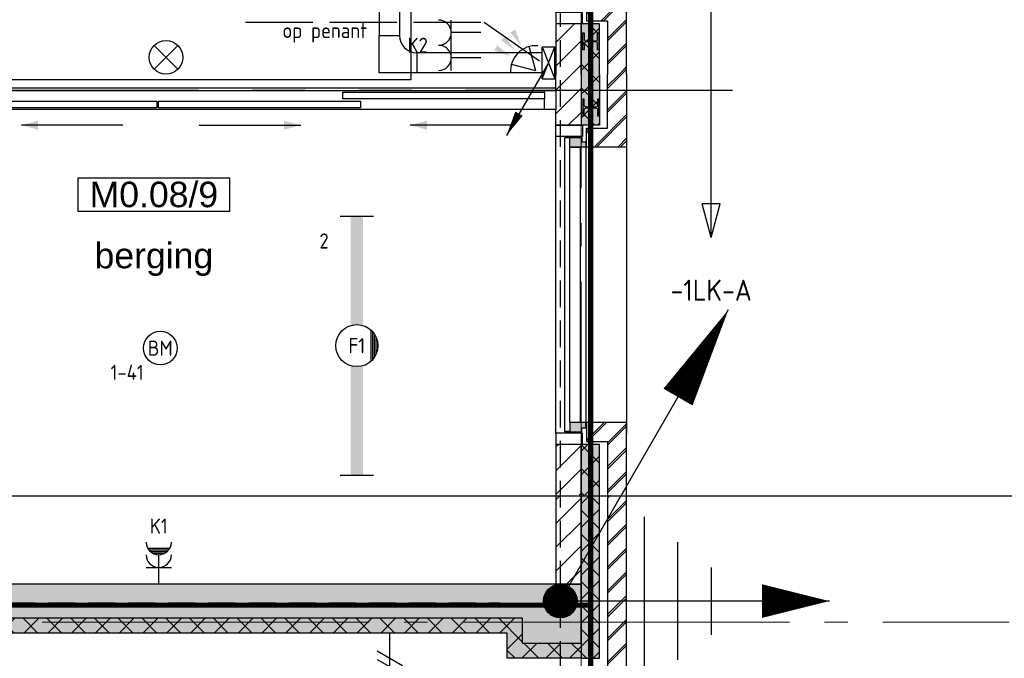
# Model space of a CAD drawing. Header units: millimetres. Extents: x -38031 to 123247, y -16330 to 129979.
# Tile 232 of 235: x 95866 to 101721, y 46180 to 49975. Entities that reach past the tile are written whole.
import ezdxf
from ezdxf.enums import TextEntityAlignment as Align

# ---------------------------------------------------------------- set-up
doc = ezdxf.new("R2010")
doc.units = ezdxf.units.MM
doc.header["$LTSCALE"] = 50
for name, pattern in [('E_GOOT5', [10, 8, -2]), ('HIDDEN', [9.525, 6.35, -3.175]), ('HIDDEN2', [4.7625, 3.175, -1.5875]), ('PHANTOM', [63.5, 31.75, -6.35, 6.35, -6.35, 6.35, -6.35]), ('STYLE_11', [5, 3.888855, -0.416718, 0.277786, -0.416641])]:
    doc.linetypes.add(name, pattern=pattern)
for name, color, linetype in [('AB$1A---_ATTRIB035', 8, 'Continuous'), ('AL$1A---_ALGEMEEN', 8, 'Continuous'), ('AM$1A---_ARCERING', 8, 'Continuous'), ('BOUWKUNDIG', 8, 'Continuous'), ('brandscheiding', 5, 'HIDDEN'), ('EB6511--_ATTRIB', 2, 'Continuous'), ('EL6121--', 3, 'Continuous'), ('EL6131--_KG', 3, 'Continuous'), ('EL6131--_VG', 3, 'Continuous'), ('EL6212--_S', 4, 'Continuous'), ('EL6221--', 3, 'Continuous'), ('EL6222--', 3, 'Continuous'), ('EL6311--', 3, 'Continuous'), ('EL6511--', 3, 'Continuous'), ('EL6521--', 3, 'Continuous'), ('EM6131--', 1, 'Continuous'), ('Kastenscheiding', 4, 'PHANTOM'), ('versterkte strook', 7, 'Continuous')]:
    doc.layers.add(name, color=color, linetype=linetype)
doc.layers.add('stramien', color=1, linetype='STYLE_11', lineweight=15)
doc.styles.add('Arial', font='ARIAL.TTF')
doc.styles.add('BURO-018', font='iso.shx', dxfattribs={"height": 90})
doc.styles.add('BURO-035', font='ISO.shx', dxfattribs={"height": 175})
doc.styles.add('NORATT', font='iso.shx')
doc.styles.get("Standard").update_dxf_attribs({"font": 'iso.shx'})
pattern_1 = [(135, (0, 0), (70.71068, 70.71068), []), (45, (299.34, -299.34), (70.71068, -70.71068), [])]
pattern_2 = [(45, (0, 0), (70.71068, -70.71068), []), (45, (7.07, -7.07), (70.71068, -70.71068), [])]
pattern_3 = [(45, (0, 0), (70.71068, -70.71068), [])]
pattern_4 = [(135, (-987936.49, -175784.82), (70.710678, 70.710678), []), (45, (-987637.15, -176084.16), (70.710678, -70.710678), [])]

# ---------------------------------------------------------------- blocks, each defined once
blk = doc.blocks.new('E00060')
at = {"color": 0, "linetype": 'Continuous'}
for q in [(-1.5, 3.6), (1.5, 3.6)]:
    blk.add_line((0, 1), q, dxfattribs=at)
blk.add_arc((0, 1), 3, 40.5288, 139.4712, dxfattribs=at)
for points in [[(-1.76, 6.21), (-1.08, 6.39), (-0.91, 4.38)], [(-0.35, 6.49), (0.35, 6.49), (0, 4.5)], [(1.08, 6.39), (1.76, 6.21), (0.91, 4.38)]]:
    blk.add_solid(points, dxfattribs=at)
at = {"color": 0, "linetype": 'Continuous', "style": 'BURO-018'}
for tag, p in [('E_TEXT1', (0, 9)), ('E_TEXT2', (5, 4))]:
    blk.add_attdef(tag, text='', height=1.8, dxfattribs=at).set_placement(p, align=Align.MIDDLE)
at = {"color": 0, "linetype": 'Continuous', "style": 'BURO-018', "flags": 1}
blk.add_attdef('E_MATCODE', text='', height=1.8, dxfattribs=at).set_placement((0, 0), align=Align.MIDDLE)
blk = doc.blocks.new('E00160')
at = {"color": 0, "linetype": 'Continuous'}
for p, q in [((-17.5, 0), (-13.5, 1.07)), ((-17.5, 0), (17.5, 0)), ((-17.5, 0), (-13.5, -1.07)), ((-13.5, -1.07), (-13.5, 1.07)), ((17.5, 0), (13.5, 1.07)), ((13.5, -1.07), (13.5, 1.07)), ((17.5, 0), (13.5, -1.07))]:
    blk.add_line(p, q, dxfattribs=at)
at = {"color": 0, "linetype": 'Continuous', "style": 'BURO-035'}
for tag, p in [('E_TEXT2', (-22.5, 0)), ('E_TEXT1', (22.5, 0))]:
    blk.add_attdef(tag, text='', height=3.5, dxfattribs=at).set_placement(p, align=Align.MIDDLE)
blk = doc.blocks.new('1115B6WD')
at = {"color": 0, "linetype": 'Continuous'}
for p, q in [((1.88, -1.65), (-1.88, -1.65)), ((1.68, -1.85), (-1.68, -1.85)), ((1.43, -2.05), (-1.43, -2.05)), ((1.09, -2.25), (-1.09, -2.25)), ((0.5, -2.45), (-0.5, -2.45))]:
    blk.add_line(p, q, dxfattribs=at)
blk = doc.blocks.new('1115B61540-WD2')
at = {"color": 0}
for p, q in [((-15.4, 2), (-15.4, -2)), ((15.4, 2), (15.4, -2))]:
    blk.add_line(p, q, dxfattribs=at)
at = {"color": 0, "linetype": 'Continuous'}
blk.add_circle((0, 0), 2.5, dxfattribs=at)
at = {"color": 0}
for points in [[(-2.5, 0.75), (-15.4, 0.75), (-2.5, -0.75), (-15.4, -0.75)], [(2.5, 0.75), (15.4, 0.75), (2.5, -0.75), (15.4, -0.75)]]:
    blk.add_solid(points, dxfattribs=at)
at = {"color": 0, "zscale": 100}
blk.add_blockref('1115B6WD', (0, 0), dxfattribs=at)
at = {"color": 0, "linetype": 'Continuous', "style": 'BURO-018'}
for tag, p in [('E_GKAST', (0, 8)), ('E_GROEP', (0, 5)), ('E_SGROEP', (4.5, 5)), ('E_ARMCODE', (0, 0)), ('E_SLET', (4.5, -3))]:
    blk.add_attdef(tag, text='', height=1.8, dxfattribs=at).set_placement(p, align=Align.MIDDLE)
blk = doc.blocks.new('111304AW')
at = {"color": 0, "linetype": 'Continuous'}
for p, q in [((1.3, 5.25), (-1.3, 5.25)), ((1.16, 5.05), (-1.16, 5.05)), ((0.96, 4.85), (-0.96, 4.85)), ((0.65, 4.65), (-0.65, 4.65)), ((0, 1), (0, 4.5)), ((-1.5, 3), (1.5, 3))]:
    blk.add_line(p, q, dxfattribs=at)
for centre in [(0, 6), (0, 4.5)]:
    blk.add_arc(centre, 1.5, 180, 0, dxfattribs=at)
at = {"color": 0, "linetype": 'Continuous', "style": 'BURO-018'}
for tag, p in [('E_GKAST', (0, 11.5)), ('E_GROEP', (0, 8.5)), ('E_SGROEP', (4.5, 8.5))]:
    blk.add_attdef(tag, text='', height=1.8, dxfattribs=at).set_placement(p, align=Align.MIDDLE)
at = {"color": 0, "linetype": 'Continuous', "style": 'BURO-018', "flags": 1}
for tag, p in [('E_VERMCODE', (13, 8.5)), ('E_MATCODE', (0, 0))]:
    blk.add_attdef(tag, text='', height=1.8, dxfattribs=at).set_placement(p, align=Align.MIDDLE)
blk = doc.blocks.new('0215A2')
at = {"color": 0, "linetype": 'Continuous'}
for p, q in [((0, -8), (0, 0)), ((-2.5, -2.5), (2.5, -2.5)), ((-1.75, -3.5), (1.75, -3.5)), ((-1, -4.5), (1, -4.5))]:
    blk.add_line(p, q, dxfattribs=at)
blk.add_lwpolyline([(0, -8, 0, 1, 0), (0, -6, 1, 1, 0)], format="xyseb", dxfattribs=at)
at = {"color": 0, "linetype": 'Continuous', "style": 'BURO-018', "flags": 1}
blk.add_attdef('E_MATCODE', text='', height=1.8, rotation=90, dxfattribs=at).set_placement((0, 0), align=Align.MIDDLE)
blk = doc.blocks.new('E00168')
at = {"color": 0, "linetype": 'Continuous'}
blk.add_line((0, 0), (5, 8.66), dxfattribs=at)
blk.add_lwpolyline([(5, 8.66, 0, 1, 0), (3.5, 6.062, 1, 1, 0)], format="xyseb", dxfattribs=at)
at = {"color": 0, "const_width": 0.5}
blk.add_lwpolyline([(-0.25, 0, 1), (0.25, 0, 1)], format="xyb", close=True, dxfattribs=at)
at = {"color": 0, "linetype": 'Continuous'}
blk.add_circle((0, 0), 0.5, dxfattribs=at)
blk = doc.blocks.new('E00123')
at = {"color": 0, "linetype": 'Continuous'}
blk.add_circle((0, 0), 2, dxfattribs=at)
at = {"color": 0, "linetype": 'Continuous', "style": 'BURO-018'}
for tag, p in [('E_TEXT1', (0, 4.5)), ('E_TEXT2', (0, 0))]:
    blk.add_attdef(tag, text='', height=1.8, dxfattribs=at).set_placement(p, align=Align.MIDDLE)
at = {"color": 0, "linetype": 'Continuous', "style": 'BURO-018', "flags": 1}
blk.add_attdef('E_MATCODE', (0, 0), '', height=1.8, dxfattribs=at)
blk = doc.blocks.new('Group-18')
at = {"layer": 'AL$1A---_ALGEMEEN', "color": 0}
blk.add_lwpolyline([(18569, 14159.8), (22210, 14184.7), (22210, 18095), (32974, 18095), (32974, 21045), (41833, 21045.2), (41833, 30015), (30374, 30015), (30374, 26070), (20463.1, 26070), (20463.1, 18095), (20774, 18095), (20774, 17545), (18570, 17544.8), (18569, 14159.8)], dxfattribs=at)
blk = doc.blocks.new('zijdetail kozijn 2kops')
at = {"color": 0}
blk.add_wipeout([(-63, 420), (-130, 420), (-130, 262), (-63, 262)], dxfattribs=at).dxf.layer = 'AL$1A---_ALGEMEEN'
at = {"layer": 'AM$1A---_ARCERING', "linetype": 'Continuous', "lineweight": 0}
blk.add_hatch(color=256, dxfattribs=at).paths.add_polyline_path([(-54.2, 338), (-54.2, 366), (-56, 366), (-56, 266), (-31, 266), (-31, 243), (0, 243), (0, 338), (-22, 338)])
at = {"layer": 'AL$1A---_ALGEMEEN', "color": 0}
for points in [[(-63, 420), (-130, 420), (-130, 262), (-63, 262)], [(-54.2, 338), (-54.2, 366), (-56, 366), (-56, 266), (-31, 266), (-31, 243), (0, 243), (0, 338), (-22, 338)]]:
    blk.add_lwpolyline(points, close=True, dxfattribs=at)
blk = doc.blocks.new('HEA 100')
at = {"layer": 'AM$1A---_ARCERING', "linetype": 'Continuous', "lineweight": 0}
h = blk.add_hatch(color=256, dxfattribs=at)
edge = h.paths.add_edge_path()
edge.add_arc((14.5, -28), 12, 180, 270)
edge.add_line((14.5, -40), (50, -40))
edge.add_line((50, -40), (50, -48))
edge.add_line((50, -48), (-50, -48))
edge.add_line((-50, -48), (-50, -40))
edge.add_line((-50, -40), (-14.5, -40))
edge.add_arc((-14.5, -28), 12, 270, 360)
edge.add_line((-2.5, -28), (-2.5, 28))
edge.add_arc((-14.5, 28), 12, 0, 90)
edge.add_line((-14.5, 40), (-50, 40))
edge.add_line((-50, 40), (-50, 48))
edge.add_line((-50, 48), (50, 48))
edge.add_line((50, 48), (50, 40))
edge.add_line((50, 40), (14.5, 40))
edge.add_arc((14.5, 28), 12, 90, 180)
edge.add_line((2.5, 28), (2.5, -28))
at = {"layer": 'AL$1A---_ALGEMEEN', "color": 0, "flags": 128}
blk.add_lwpolyline([(2.5, -28, 0.414214), (14.5, -40), (50, -40), (50, -48), (-50, -48), (-50, -40), (-14.5, -40, 0.414214), (-2.5, -28), (-2.5, 28, 0.414214), (-14.5, 40), (-50, 40), (-50, 48), (50, 48), (50, 40), (14.5, 40, 0.414214), (2.5, 28)], format="xyb", close=True, dxfattribs=at)
blk = doc.blocks.new('Group-55')
at = {"layer": 'AL$1A---_ALGEMEEN', "color": 0}
blk.add_line((43114, 20706.5), (43114, 18943.5), dxfattribs=at)
at = {"color": 0}
blk.add_wipeout([(42838, 20643.5), (42838, 19006.5), (42776, 19006.5), (42776, 20643.5)], dxfattribs=at).dxf.layer = 'AL$1A---_ALGEMEEN'
at = {"layer": 'AL$1A---_ALGEMEEN', "color": 0}
blk.add_lwpolyline([(42838, 20643.5), (42838, 19006.5), (42776, 19006.5), (42776, 20643.5)], close=True, dxfattribs=at)
at = {"layer": 'AL$1A---_ALGEMEEN', "color": 0, "xscale": -1, "rotation": 90}
blk.add_blockref('zijdetail kozijn 2kops', (43114, 20643.5), dxfattribs=at)
at = {"layer": 'AL$1A---_ALGEMEEN', "color": 0, "rotation": 90}
blk.add_blockref('zijdetail kozijn 2kops', (43114, 19006.5), dxfattribs=at)
at = {"layer": 'AM$1A---_ARCERING', "linetype": 'Continuous', "lineweight": 0}
for points in [[(42844, 21075), (42954, 21075), (42954, 20773.5), (42844, 20773.5)], [(42844, 18575), (42954, 18575), (42954, 18876.5), (42844, 18876.5)]]:
    blk.add_hatch(color=256, dxfattribs=at).paths.add_polyline_path(points)
at = {"layer": 'AM$1A---_ARCERING', "linetype": 'Continuous', "lineweight": 5}
h = blk.add_hatch(dxfattribs=at)
h.set_pattern_fill('ISOLATIE', color=256, style=0, pattern_type=2)
h.set_pattern_definition(pattern_1)
h.paths.add_polyline_path([(42844, 21075), (42954, 21075), (42954, 20773.5), (42844, 20773.5)])
h = blk.add_hatch(dxfattribs=at)
h.set_pattern_fill('ISOLATIE', color=256, style=0, pattern_type=2)
h.set_pattern_definition(pattern_1)
h.paths.add_polyline_path([(42844, 18575), (42954, 18575), (42954, 18876.5), (42844, 18876.5)])
at = {"layer": 'AL$1A---_ALGEMEEN', "color": 0}
for p, q in [((42694, 18943.5), (42694, 20706.5)), ((42748, 18952.3), (42748, 20697.7))]:
    blk.add_line(p, q, dxfattribs=at)
at = {"layer": 'AL$1A---_ALGEMEEN', "color": 0, "flags": 128}
for points in [[(42954, 21075), (42954, 20773.5), (42844, 20773.5), (42844, 21075)], [(42954, 18575), (42954, 18876.5), (42844, 18876.5), (42844, 18575)]]:
    blk.add_lwpolyline(points, dxfattribs=at)
at = {"color": 0}
for points in [[(42876, 20643.5), (42876, 20756.5), (43001, 20756.5), (43001, 21075), (43114, 21075), (43114, 20643.5)], [(42876, 19006.5), (42876, 18893.5), (43001, 18893.5), (43001, 18575), (43114, 18575), (43114, 19006.5)], [(42694, 18575), (42844, 18575), (42844, 18876.5), (42694, 18876.5)]]:
    blk.add_wipeout(points, dxfattribs=at).dxf.layer = 'AL$1A---_ALGEMEEN'
at = {"layer": 'AM$1A---_ARCERING', "linetype": 'Continuous', "lineweight": 5}
h = blk.add_hatch(dxfattribs=at)
h.set_pattern_fill('BAKSTEEN', color=256, style=0, pattern_type=2)
h.set_pattern_definition(pattern_2)
h.paths.add_polyline_path([(42876, 20643.5), (42876, 20756.5), (43001, 20756.5), (43001, 21075), (43114, 21075), (43114, 20643.5)])
h = blk.add_hatch(dxfattribs=at)
h.set_pattern_fill('BAKSTEEN', color=256, style=0, pattern_type=2)
h.set_pattern_definition(pattern_2)
h.paths.add_polyline_path([(42876, 19006.5), (42876, 18893.5), (43001, 18893.5), (43001, 18575), (43114, 18575), (43114, 19006.5)])
h = blk.add_hatch(dxfattribs=at)
h.set_pattern_fill('KALKZANDSTEEN', color=256, style=0, pattern_type=2)
h.set_pattern_definition(pattern_3)
h.paths.add_polyline_path([(42694, 18575), (42844, 18575), (42844, 18876.5), (42694, 18876.5)])
at = {"layer": 'AL$1A---_ALGEMEEN', "color": 0}
blk.add_line((42871, 20643.5), (42871, 19006.5), dxfattribs=at)
at = {"layer": 'AL$1A---_ALGEMEEN', "color": 0, "flags": 128}
for points in [[(42876, 20643.5), (42876, 20756.5), (43001, 20756.5), (43001, 21075)], [(43114, 21075), (43114, 20643.5), (42876, 20643.5)], [(42876, 19006.5), (42876, 18893.5), (43001, 18893.5), (43001, 18575)], [(43114, 18575), (43114, 19006.5), (42876, 19006.5)], [(42844, 18575), (42844, 18876.5), (42694, 18876.5), (42694, 18575)]]:
    blk.add_lwpolyline(points, dxfattribs=at)
at = {"layer": 'AL$1A---_ALGEMEEN', "color": 0, "xscale": -1, "rotation": 90.00000000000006}
blk.add_blockref('HEA 100', (42902, 20878.5), dxfattribs=at)
at = {"color": 0}
blk.add_wipeout([(42694, 21075), (42844, 21075), (42844, 20773.5), (42694, 20773.5)], dxfattribs=at).dxf.layer = 'AL$1A---_ALGEMEEN'
at = {"layer": 'AM$1A---_ARCERING', "linetype": 'Continuous', "lineweight": 5}
h = blk.add_hatch(dxfattribs=at)
h.set_pattern_fill('KALKZANDSTEEN', color=256, style=0, pattern_type=2)
h.set_pattern_definition(pattern_3)
h.paths.add_polyline_path([(42694, 21075), (42844, 21075), (42844, 20773.5), (42694, 20773.5)])
at = {"layer": 'AL$1A---_ALGEMEEN', "color": 0, "flags": 128}
blk.add_lwpolyline([(42844, 21075), (42844, 20773.5), (42694, 20773.5), (42694, 21075)], dxfattribs=at)
blk = doc.blocks.new('31x_alu-K-mk110-p')
at = {"layer": 'AL$1A---_ALGEMEEN', "color": 0}
blk.add_line((0, 1700), (0, -63), dxfattribs=at)
at = {"color": 0}
blk.add_wipeout([(-276, 1637), (-276, 0), (-338, 0), (-338, 1637)], dxfattribs=at).dxf.layer = 'AL$1A---_ALGEMEEN'
at = {"layer": 'AL$1A---_ALGEMEEN', "color": 0}
blk.add_lwpolyline([(-276, 1637), (-276, 0), (-338, 0), (-338, 1637)], close=True, dxfattribs=at)
at = {"layer": 'AL$1A---_ALGEMEEN', "color": 0, "xscale": -1, "rotation": 90}
blk.add_blockref('zijdetail kozijn 2kops', (0, 1637), dxfattribs=at)
at = {"layer": 'AL$1A---_ALGEMEEN', "color": 0, "rotation": 90}
blk.add_blockref('zijdetail kozijn 2kops', (0, 0), dxfattribs=at)
at = {"layer": 'AM$1A---_ARCERING', "linetype": 'Continuous', "lineweight": 0}
for points in [[(-270, 2068.5), (-160, 2068.5), (-160, 1767), (-270, 1767)], [(-270, -431.5), (-160, -431.5), (-160, -130), (-270, -130)]]:
    blk.add_hatch(color=256, dxfattribs=at).paths.add_polyline_path(points)
at = {"layer": 'AM$1A---_ARCERING', "linetype": 'Continuous', "lineweight": 5}
h = blk.add_hatch(dxfattribs=at)
h.set_pattern_fill('ISOLATIE', color=256, style=0, pattern_type=2)
h.set_pattern_definition(pattern_1)
h.paths.add_polyline_path([(-270, 2068.5), (-160, 2068.5), (-160, 1767), (-270, 1767)])
h = blk.add_hatch(dxfattribs=at)
h.set_pattern_fill('ISOLATIE', color=256, style=0, pattern_type=2)
h.set_pattern_definition(pattern_1)
h.paths.add_polyline_path([(-270, -431.5), (-160, -431.5), (-160, -130), (-270, -130)])
at = {"layer": 'AL$1A---_ALGEMEEN', "color": 0}
for p, q in [((-420, -63), (-420, 1700)), ((-366, -54.2), (-366, 1691.2))]:
    blk.add_line(p, q, dxfattribs=at)
at = {"layer": 'AL$1A---_ALGEMEEN', "color": 0, "flags": 128}
for points in [[(-160, 2068.5), (-160, 1767), (-270, 1767), (-270, 2068.5)], [(-160, -431.5), (-160, -130), (-270, -130), (-270, -431.5)]]:
    blk.add_lwpolyline(points, dxfattribs=at)
at = {"color": 0}
for points in [[(-420, 2068.5), (-270, 2068.5), (-270, 1767), (-420, 1767)], [(-238, 1637), (-238, 1750), (-113, 1750), (-113, 2068.5), (0, 2068.5), (0, 1637)], [(-238, 0), (-238, -113), (-113, -113), (-113, -431.5), (0, -431.5), (0, 0)], [(-420, -431.5), (-270, -431.5), (-270, -130), (-420, -130)]]:
    blk.add_wipeout(points, dxfattribs=at).dxf.layer = 'AL$1A---_ALGEMEEN'
at = {"layer": 'AM$1A---_ARCERING', "linetype": 'Continuous', "lineweight": 5}
h = blk.add_hatch(dxfattribs=at)
h.set_pattern_fill('KALKZANDSTEEN', color=256, style=0, pattern_type=2)
h.set_pattern_definition(pattern_3)
h.paths.add_polyline_path([(-420, 2068.5), (-270, 2068.5), (-270, 1767), (-420, 1767)])
h = blk.add_hatch(dxfattribs=at)
h.set_pattern_fill('BAKSTEEN', color=256, style=0, pattern_type=2)
h.set_pattern_definition(pattern_2)
h.paths.add_polyline_path([(-238, 1637), (-238, 1750), (-113, 1750), (-113, 2068.5), (0, 2068.5), (0, 1637)])
h = blk.add_hatch(dxfattribs=at)
h.set_pattern_fill('BAKSTEEN', color=256, style=0, pattern_type=2)
h.set_pattern_definition(pattern_2)
h.paths.add_polyline_path([(-238, 0), (-238, -113), (-113, -113), (-113, -431.5), (0, -431.5), (0, 0)])
h = blk.add_hatch(dxfattribs=at)
h.set_pattern_fill('KALKZANDSTEEN', color=256, style=0, pattern_type=2)
h.set_pattern_definition(pattern_3)
h.paths.add_polyline_path([(-420, -431.5), (-270, -431.5), (-270, -130), (-420, -130)])
at = {"layer": 'AL$1A---_ALGEMEEN', "color": 0}
blk.add_line((-243, 1637), (-243, 0), dxfattribs=at)
at = {"layer": 'AL$1A---_ALGEMEEN', "color": 0, "flags": 128}
for points in [[(-270, 2068.5), (-270, 1767), (-420, 1767), (-420, 2068.5)], [(-238, 1637), (-238, 1750), (-113, 1750), (-113, 2068.5)], [(0, 2068.5), (0, 1637), (-238, 1637)], [(-238, 0), (-238, -113), (-113, -113), (-113, -431.5)], [(0, -431.5), (0, 0), (-238, 0)], [(-270, -431.5), (-270, -130), (-420, -130), (-420, -431.5)]]:
    blk.add_lwpolyline(points, dxfattribs=at)
at = {"layer": 'AL$1A---_ALGEMEEN', "color": 0, "xscale": -1, "rotation": 90}
blk.add_blockref('HEA 100', (-212, 1872), dxfattribs=at)
at = {"layer": 'AL$1A---_ALGEMEEN', "color": 0, "rotation": 90}
blk.add_blockref('HEA 100', (-212, -235), dxfattribs=at)
blk = doc.blocks.new('Group-56')
at = {"layer": 'AL$1A---_ALGEMEEN', "color": 0}
blk.add_blockref('Group-55', (0, 0), dxfattribs=at)
blk.add_blockref('31x_alu-K-mk110-p', (43114, 21506.5), dxfattribs=at)
blk = doc.blocks.new('tekst 12 pts')
at = {"layer": 'AL$1A---_ALGEMEEN', "color": 0, "style": 'Arial'}
blk.add_attdef('naam_ruimte', text='', height=151.5, dxfattribs=at).set_placement((0, -41.1), align=Align.TOP_CENTER)
at = {"layer": 'AL$1A---_ALGEMEEN', "color": 0, "flags": 1}
for tag, p in [('oppervlakte', (-264.6, -1003)), ('stramiennummer', (-264.6, -1275.7))]:
    blk.add_attdef(tag, p, '', height=151.5, dxfattribs=at)
blk = doc.blocks.new('32x_hout-mk 832-p')
at = {"layer": 'AL$1A---_ALGEMEEN', "color": 0}
for p, q in [((4709.5, -100), (4709.5, 0)), ((390.1, -206.8), (994.1, -206.8)), ((2160, -206.8), (1556, -206.8)), ((2614, -206.8), (3218, -206.8)), ((4472.1, -206.8), (3868, -206.8))]:
    blk.add_line(p, q, dxfattribs=at)
blk.add_lwpolyline([(0, 0), (4735, 0), (4735, -114), (0, -114)], close=True, dxfattribs=at)
for points in [[(994.1, -206.8), (894.1, -233.6), (894.1, -180)], [(1556, -206.8), (1656, -180), (1656, -233.6)], [(3218, -206.8), (3118, -233.6), (3118, -180)], [(3868, -206.8), (3968, -180), (3968, -233.6)]]:
    blk.add_solid(points, dxfattribs=at)
at = {"color": 0}
for points in [[(0, 0), (67, 0), (67, -114), (0, -114)], [(4668, 0), (4735, 0), (4735, -114), (4668, -114)], [(2372.5, -64), (3572.5, -64), (3572.5, -104), (2372.5, -104)]]:
    blk.add_wipeout(points, dxfattribs=at).dxf.layer = 'AL$1A---_ALGEMEEN'
at = {"layer": 'AL$1A---_ALGEMEEN', "color": 0}
for points in [[(0, 0), (67, 0), (67, -114), (0, -114)], [(4668, 0), (4735, 0), (4735, -114), (4668, -114)], [(2372.5, -64), (3572.5, -64), (3572.5, -104), (2372.5, -104)]]:
    blk.add_lwpolyline(points, close=True, dxfattribs=at)
at = {"color": 0}
for points in [[(3468, -10), (4668, -10), (4668, -50), (3468, -50)], [(1162.5, -64), (2362.5, -64), (2362.5, -104), (1162.5, -104)]]:
    blk.add_wipeout(points, dxfattribs=at).dxf.layer = 'AL$1A---_ALGEMEEN'
at = {"layer": 'AL$1A---_ALGEMEEN', "color": 0}
for points in [[(3468, -10), (4668, -10), (4668, -50), (3468, -50)], [(1162.5, -64), (2362.5, -64), (2362.5, -104), (1162.5, -104)]]:
    blk.add_lwpolyline(points, close=True, dxfattribs=at)
at = {"color": 0}
blk.add_wipeout([(67, -10), (1267, -10), (1267, -50), (67, -50)], dxfattribs=at).dxf.layer = 'AL$1A---_ALGEMEEN'
at = {"layer": 'AL$1A---_ALGEMEEN', "color": 0}
blk.add_lwpolyline([(67, -10), (1267, -10), (1267, -50), (67, -50)], close=True, dxfattribs=at)
blk = doc.blocks.new('ruimtenummer')
at = {"layer": 'AL$1A---_ALGEMEEN', "color": 0, "flags": 1}
for tag, p in [('peil', (-450, -397.1)), ('onderdeel', (-450, -669.8))]:
    blk.add_attdef(tag, p, '', height=151.5, dxfattribs=at)
at = {"color": 0}
blk.add_wipeout([(-450, 100), (450, 100), (450, -100), (-450, -100)], dxfattribs=at).dxf.layer = 'AL$1A---_ALGEMEEN'
at = {"layer": 'AL$1A---_ALGEMEEN', "color": 0}
blk.add_lwpolyline([(-450, 100), (450, 100), (450, -100), (-450, -100)], close=True, dxfattribs=at)
at = {"layer": 'AL$1A---_ALGEMEEN', "color": 0, "style": 'Arial'}
blk.add_attdef('ruimtenummer', text='', height=151.5, dxfattribs=at).set_placement((0, 78), align=Align.TOP_CENTER)
blk = doc.blocks.new('200254 W 210 11-06-2007')
at = {"layer": 'AM$1A---_ARCERING', "linetype": 'Continuous', "lineweight": 0}
for points in [[(42422, 21632.4), (42422, 17722.4), (38081, 17722.4), (38081, 17522.4), (42622, 17522.4), (42622, 21432.4), (47937, 21432.4), (47937, 21182.4), (48387, 21182.4), (48387, 21432.4), (55437, 21432.4), (55437, 21182.4), (55887, 21182.4), (55887, 21432.4), (62656, 21432.4), (62656, 21282.4), (63006, 21282.4), (63006, 21632.4)], [(38081, 17522.4), (42622, 17522.4), (42622, 21432.4), (47937, 21432.4), (47937, 21182.4), (48387, 21182.4), (48387, 21432.4), (55437, 21432.4), (55437, 21182.4), (55887, 21182.4), (55887, 21432.4), (62656, 21432.4), (62656, 21282.4), (63006, 21282.4), (63006, 21192.4), (62566, 21192.4), (62566, 21342.4), (55977, 21342.4), (55977, 21092.4), (55347, 21092.4), (55347, 21342.4), (48477, 21342.4), (48477, 21092.4), (47847, 21092.4), (47847, 21342.4), (42712, 21342.4), (42712, 17432.4), (38081, 17432.4)]]:
    blk.add_hatch(color=256, dxfattribs=at).paths.add_polyline_path(points)
at = {"layer": 'AM$1A---_ARCERING', "linetype": 'Continuous', "lineweight": 5}
h = blk.add_hatch(dxfattribs=at)
h.set_pattern_fill('ISOLATIE', color=256, scale=50, style=0, pattern_type=2)
h.set_pattern_definition(pattern_4)
h.paths.add_polyline_path([(38081, 17522.4), (42622, 17522.4), (42622, 21432.4), (47937, 21432.4), (47937, 21182.4), (48387, 21182.4), (48387, 21432.4), (55437, 21432.4), (55437, 21182.4), (55887, 21182.4), (55887, 21432.4), (62656, 21432.4), (62656, 21282.4), (63006, 21282.4), (63006, 21192.4), (62566, 21192.4), (62566, 21342.4), (55977, 21342.4), (55977, 21092.4), (55347, 21092.4), (55347, 21342.4), (48477, 21342.4), (48477, 21092.4), (47847, 21092.4), (47847, 21342.4), (42712, 21342.4), (42712, 17432.4), (38081, 17432.4)])
at = {"layer": 'AL$1A---_ALGEMEEN'}
blk.add_lwpolyline([(42422, 21632.4), (42422, 17722.4), (38081, 17722.4), (38081, 17522.4), (42622, 17522.4), (42622, 21432.4), (47937, 21432.4), (47937, 21182.4), (48387, 21182.4), (48387, 21432.4), (55437, 21432.4), (55437, 21182.4), (55887, 21182.4), (55887, 21432.4), (62656, 21432.4), (62656, 21282.4), (63006, 21282.4), (63006, 21632.4)], close=True, dxfattribs=at)
blk.add_lwpolyline([(48387, 21432.4), (55437, 21432.4), (55437, 21182.4), (55887, 21182.4), (55887, 21432.4), (62656, 21432.4), (62656, 21282.4), (63006, 21282.4), (63006, 21192.4), (62566, 21192.4), (62566, 21342.4), (55977, 21342.4), (55977, 21092.4), (55347, 21092.4), (55347, 21342.4), (48477, 21342.4)], dxfattribs=at)
at = {"layer": 'stramien', "ltscale": 10}
blk.add_line((-37699, 21407.4), (65551.8, 21407.4), dxfattribs=at)
at = {"layer": 'stramien', "linetype": 'Continuous'}
blk.add_line((65520.6, 21407.4), (64845.6, 21407.4), dxfattribs=at)
at = {"layer": 'AL$1A---_ALGEMEEN'}
for name in ['Group-18', 'Group-56']:
    blk.add_blockref(name, (20162, 3587.4), dxfattribs=at)
ref = blk.add_blockref('tekst 12 pts', (60465.2, 23702.8), dxfattribs=at)
ref.add_attrib('naam_ruimte', 'berging', dxfattribs={"layer": 'AB$1A---_ATTRIB035', "height": 151.52, "style": 'Arial'}).set_placement((60465.2, 23661.7), align=Align.TOP_CENTER)
at = {"layer": 'AM$1A---_ARCERING', "linetype": 'Continuous', "lineweight": 5}
h = blk.add_hatch(dxfattribs=at)
h.set_pattern_fill('KALKZANDSTEEN', color=256, scale=50, style=0, pattern_type=2)
h.set_pattern_definition([(45, (-987936.49, -175784.82), (70.710678, -70.710678), [])])
h.paths.add_polyline_path([(62856, 21632.4), (63006, 21632.4), (63006, 22162.4), (62856, 22162.4)])
at = {"layer": 'AM$1A---_ARCERING', "linetype": 'Continuous', "lineweight": 0}
blk.add_hatch(color=256, dxfattribs=at).paths.add_polyline_path([(63116, 21192.4), (63116, 22162.4), (63006, 22162.4), (63006, 21192.4)])
at = {"layer": 'AM$1A---_ARCERING', "linetype": 'Continuous', "lineweight": 5}
h = blk.add_hatch(dxfattribs=at)
h.set_pattern_fill('ISOLATIE', color=256, scale=50, style=0, pattern_type=2)
h.set_pattern_definition(pattern_4)
h.paths.add_polyline_path([(63116, 21192.4), (63116, 22162.4), (63006, 22162.4), (63006, 21192.4)])
h = blk.add_hatch(dxfattribs=at)
h.set_pattern_fill('BAKSTEEN', color=256, scale=50, style=0, pattern_type=2)
h.set_pattern_definition([(45, (-987936.49, -175784.82), (70.710678, -70.710678), []), (45, (-987929.42, -175791.89), (70.710678, -70.710678), [])])
h.paths.add_polyline_path([(63163, 18111.4), (63276, 18111.4), (63276, 22162.4), (63163, 22162.4)])
at = {"layer": 'AL$1A---_ALGEMEEN'}
for p, q in [((62856, 22162.4), (62856, 21632.4)), ((63116, 21192.4), (63116, 22162.4)), ((63163, 22162.4), (63163, 18111.4)), ((63276, 18111.4), (63276, 22162.4))]:
    blk.add_line(p, q, dxfattribs=at)
at = {"layer": 'AL$1A---_ALGEMEEN', "flags": 128}
for points in [[(62856, 21632.4), (63006, 21632.4), (63006, 22162.4)], [(63006, 22162.4), (63006, 21192.4), (63116, 21192.4)]]:
    blk.add_lwpolyline(points, dxfattribs=at)
at = {"layer": 'stramien', "ltscale": 10}
blk.add_line((63006, -41013.6), (63006, 36216.4), dxfattribs=at)
at = {"layer": 'AL$1A---_ALGEMEEN'}
blk.add_blockref('32x_hout-mk 832-p', (58121, 24567.6), dxfattribs=at)
ref = blk.add_blockref('ruimtenummer', (60465.2, 23947), dxfattribs=at)
ref.add_attrib('ruimtenummer', 'M0.08/9', dxfattribs={"layer": 'AB$1A---_ATTRIB035', "height": 151.52, "style": 'Arial'}).set_placement((60465.2, 24025), align=Align.TOP_CENTER)
blk.add_line((53286, 24582.6), (62856, 24582.6), dxfattribs=at)
blk = doc.blocks.new('E00024')
at = {"color": 0, "linetype": 'Continuous'}
for p, q in [((-1.41, 1.59), (1.41, 4.41)), ((-1.41, 4.41), (1.41, 1.59))]:
    blk.add_line(p, q, dxfattribs=at)
blk.add_circle((0, 3), 2, dxfattribs=at)
at = {"color": 0, "linetype": 'Continuous', "style": 'BURO-018'}
blk.add_attdef('E_TEXT1', text='', height=1.8, dxfattribs=at).set_placement((0, 7.5), align=Align.MIDDLE)
at = {"color": 0, "linetype": 'Continuous', "style": 'BURO-018', "flags": 1}
blk.add_attdef('E_MATCODE', (0, 0), '', height=1.8, dxfattribs=at)
blk = doc.blocks.new('E-GK-GTC-783C')
at = {"color": 0, "linetype": 'Continuous'}
for p, q in [((-0.5, 60), (0.5, 60)), ((-0.5, -60), (0.5, -60))]:
    blk.add_line(p, q, dxfattribs=at)
blk = doc.blocks.new('E00098')
at = {"color": 0, "linetype": 'Continuous'}
blk.add_line((0, 0), (-5, -8.66), dxfattribs=at)
blk.add_lwpolyline([(-5, -8.66, 0, 1, 0), (-3.5, -6.06, 1, 1, 0)], format="xyseb", dxfattribs=at)
blk = doc.blocks.new('E-GK-BS--1-78676767')
at = {"color": 0, "linetype": 'Continuous'}
for p, q in [((-163, -60), (-163, 60)), ((-163, 60), (60, 60)), ((60, 60), (60, -163)), ((60, -163), (-60, -163))]:
    blk.add_line(p, q, dxfattribs=at)
blk.add_arc((-163, -163), 103, 0, 90, dxfattribs=at)
blk = doc.blocks.new('E00126')
at = {"color": 0, "linetype": 'Continuous'}
for p, q in [((-3, 4.5), (3, 4.5)), ((-1.5, 1), (-1.5, 4.5)), ((1.5, 1), (1.5, 4.5))]:
    blk.add_line(p, q, dxfattribs=at)
for centre in [(-1.5, 6), (1.5, 6)]:
    blk.add_arc(centre, 1.5, 180, 0, dxfattribs=at)
at = {"color": 0, "linetype": 'Continuous', "style": 'BURO-018'}
for tag, p in [('E_GKAST', (0, 11.5)), ('E_GROEP', (0, 8.5)), ('E_SGROEP', (4.5, 8.5))]:
    blk.add_attdef(tag, text='', height=1.8, dxfattribs=at).set_placement(p, align=Align.MIDDLE)
at = {"color": 0, "linetype": 'Continuous', "style": 'BURO-018', "flags": 1}
for tag, p in [('E_VERMCODE', (13, 8.5)), ('E_MATCODE', (0, 0))]:
    blk.add_attdef(tag, text='', height=1.8, dxfattribs=at).set_placement(p, align=Align.MIDDLE)
blk = doc.blocks.new('E00082')
at = {"color": 0, "linetype": 'Continuous'}
for p, q in [((-3, 10.98), (-3, 8.48)), ((-3, 9.73), (1.5, 7.13)), ((0, 9.5), (0, 1)), ((1.5, 6.13), (-1.5, 7.87)), ((1.5, 5.13), (-1.5, 6.87)), ((1.5, 4.13), (-1.5, 5.87)), ((1.5, 3.13), (-1.5, 4.87))]:
    blk.add_line(p, q, dxfattribs=at)
at = {"color": 0, "const_width": 0.75}
blk.add_lwpolyline([(-0.38, 9.5, 1), (0.38, 9.5, 1)], format="xyb", close=True, dxfattribs=at)
at = {"color": 0, "linetype": 'Continuous', "const_width": 0.5}
blk.add_lwpolyline([(-1.68, 8.12, 1), (-2.18, 8.12, 1)], format="xyb", close=True, dxfattribs=at)
at = {"color": 0, "linetype": 'Continuous'}
for centre, radius in [((0, 9.5), 0.75), ((-1.93, 8.12), 0.5)]:
    blk.add_circle(centre, radius, dxfattribs=at)
at = {"color": 0, "linetype": 'Continuous', "style": 'BURO-018'}
for tag, p in [('E_GKAST', (0, 16)), ('E_GROEP', (0, 13)), ('E_SGROEP', (4.5, 13))]:
    blk.add_attdef(tag, text='', height=1.8, dxfattribs=at).set_placement(p, align=Align.MIDDLE)
at = {"color": 0, "linetype": 'Continuous', "style": 'BURO-018', "flags": 1}
for tag, p in [('E_VERMCODE', (13, 13)), ('E_MATCODE', (0, 0))]:
    blk.add_attdef(tag, text='', height=1.8, dxfattribs=at).set_placement(p, align=Align.MIDDLE)

msp = doc.modelspace()

# ---------------------------------------------------------------- block references
at = {"layer": 'BOUWKUNDIG'}
msp.add_blockref('200254 W 210 11-06-2007', (36199, 24987.6), dxfattribs=at)

# ---------------------------------------------------------------- next in the draw order: linework, layer by layer
at = {"layer": 'brandscheiding', "const_width": 30}
for points in [[(65540.9, 58682.4), (99261.6, 58682.4), (99261.6, 46495.5)], [(54354.4, 25614.3), (74096.2, 25614.3), (74096.2, 42545), (78743.2, 42545), (78743.2, 46495.5), (99261.6, 46495.5), (99261.6, 11193.8), (79190, 8856.9), (79222.3, 8468.9), (74596.4, 7983.9), (74564.1, 8339.6), (26697.9, 2966.4)]]:
    msp.add_lwpolyline(points, dxfattribs=at)
at = {"layer": 'EL6121--', "color": 5, "linetype": 'HIDDEN2'}
for p, q in [((99081, 58664.8), (99081, 10853.2)), ((74129.8, 46508.8), (98720.1, 46508.8))]:
    msp.add_line(p, q, dxfattribs=at)
at = {"layer": 'EL6131--_VG', "color": 1, "linetype": 'E_GOOT5'}
for p, q in [((97208.7, 49960.5), (98629.1, 49960.5)), ((98629.1, 49960.5), (98972.8, 49720))]:
    msp.add_line(p, q, dxfattribs=at)
at = {"layer": 'EL6131--_VG', "linetype": 'E_GOOT5'}
for p, q in [((98972.8, 49625), (98972.8, 49815)), ((98972.8, 49625), (99048.1, 49815)), ((98972.8, 49815), (99048.1, 49625)), ((98972.8, 49815), (99048.1, 49815)), ((99048.1, 49625), (99048.1, 49815)), ((98972.8, 49625), (99048.1, 49625))]:
    msp.add_line(p, q, dxfattribs=at)
at = {"layer": 'Kastenscheiding'}
msp.add_line((100104.7, 49555.2), (89418.3, 49555.2), dxfattribs=at)
at = {"layer": 'versterkte strook'}
msp.add_line((9165.1, 47145), (103090.1, 47145), dxfattribs=at)

# ---------------------------------------------------------------- next in the draw order: block references
at = {"layer": 'EL6121--', "linetype": 'HIDDEN2', "xscale": 200, "yscale": 200, "zscale": 200}
msp.add_blockref('E00168', (99081, 46520), dxfattribs=at)
at = {"layer": 'EL6121--', "linetype": 'HIDDEN2', "xscale": 200, "yscale": 200, "zscale": 200, "rotation": 90}
msp.add_blockref('0215A2', (99081, 46520), dxfattribs=at)
at = {"layer": 'EL6131--_KG'}
for p, xscale, rotation in [((98064.7, 51037.6), 2310.965492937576, 270), ((98600.3, 49719.1), 745.0299953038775, 180)]:
    msp.add_blockref('E-GK-GTC-783C', p, dxfattribs=dict(at, xscale=xscale, rotation=rotation))
at = {"layer": 'EL6131--_KG', "rotation": 180}
msp.add_blockref('E-GK-BS--1-78676767', (98064.7, 49719.1), dxfattribs=at)
at = {"layer": 'EL6212--_S'}
ref = msp.add_blockref('E00160', (99978.3, 49555.2), dxfattribs=dict(at, xscale=50, yscale=50, zscale=50, rotation=90))
ref.add_attrib('E_TEXT1', 'BGLK-A06', dxfattribs={"layer": '0', "color": 2, "linetype": 'Continuous', "height": 125, "style": 'BURO-018'}).set_placement((99978.3, 50680.2), align=Align.MIDDLE)
ref.add_attrib('E_TEXT2', '-1LK-A', dxfattribs={"layer": '0', "color": 2, "linetype": 'Continuous', "height": 125, "style": 'BURO-018'}).set_placement((99978.3, 48367.7), align=Align.MIDDLE)
at = {"layer": 'EL6221--'}
ref = msp.add_blockref('E00082', (98066.7, 46380), dxfattribs=dict(at, xscale=50, yscale=50, zscale=50, rotation=180))
ref.add_attrib('E_GROEP', '-1KK-A2 - K4', dxfattribs={"layer": '0', "color": 1, "linetype": 'Continuous', "height": 90, "style": 'BURO-018'}).set_placement((98072.4, 45752.9), align=Align.MIDDLE)
ref.add_attrib('E_VERMCODE', 'pompput', dxfattribs={"layer": '0', "color": 1, "linetype": 'Continuous', "height": 90, "style": 'BURO-018'}).set_placement((97670.1, 46026.6), align=Align.MIDDLE)
at = {"layer": 'EL6222--'}
ref = msp.add_blockref('E00126', (98657.7, 49823.6), dxfattribs=dict(at, xscale=50, yscale=50, zscale=50, rotation=90))
ref.add_attrib('E_GROEP', 'K2', dxfattribs={"layer": '0', "color": 1, "linetype": 'Continuous', "height": 90, "style": 'BURO-018'}).set_placement((98232.7, 49823.6), align=Align.MIDDLE)
ref = msp.add_blockref('111304AW', (96693.1, 46570), dxfattribs=dict(at, xscale=50, yscale=50, zscale=50))
ref.add_attrib('E_GROEP', 'K1', dxfattribs={"layer": '0', "color": 1, "linetype": 'Continuous', "height": 90, "style": 'BURO-018'}).set_placement((96693.1, 46965.9), align=Align.MIDDLE)
at = {"layer": 'EL6311--'}
ref = msp.add_blockref('1115B61540-WD2', (97871.2, 48038.2), dxfattribs=dict(at, xscale=50, yscale=50, zscale=50, rotation=90))
ref.add_attrib('E_ARMCODE', 'F1', dxfattribs={"layer": '0', "color": 1, "linetype": 'Continuous', "height": 90, "style": 'BURO-018'}).set_placement((97871.2, 48038.2), align=Align.MIDDLE)
ref.add_attrib('E_GROEP', '2', dxfattribs={"layer": '0', "color": 1, "linetype": 'Continuous', "height": 90, "style": 'BURO-018'}).set_placement((97676.2, 48660.2), align=Align.MIDDLE)
at = {"layer": 'EL6511--', "xscale": 50, "yscale": 50, "zscale": 50}
msp.add_blockref('E00024', (96736.3, 49601.6), dxfattribs=at)
at = {"layer": 'EL6511--'}
ref = msp.add_blockref('E00123', (96702.3, 48023.3), dxfattribs=dict(at, xscale=50, yscale=50, zscale=50))
ref.add_attrib('E_TEXT2', 'BM', dxfattribs={"layer": 'EB6511--_ATTRIB', "color": 1, "linetype": 'Continuous', "height": 90, "style": 'NORATT'}).set_placement((96702.3, 48023.3), align=Align.MIDDLE)
ref.add_attrib('E_TEXT1', '1-41', dxfattribs={"layer": 'EB6511--_ATTRIB', "color": 1, "linetype": 'Continuous', "height": 90, "style": 'NORATT'}).set_placement((96505.4, 47879.4), align=Align.MIDDLE)
at = {"layer": 'EL6521--', "xscale": 50.0000000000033, "yscale": 50, "zscale": 50, "rotation": 45}
msp.add_blockref('E00060', (98970.2, 49635.6), dxfattribs=at)
at = {"layer": 'EM6131--', "xscale": 50, "yscale": 50, "zscale": 50}
msp.add_blockref('E00098', (99010.4, 49720), dxfattribs=at)

# ---------------------------------------------------------------- next in the draw order: texts
at = {"layer": 'EL6131--_VG', "color": 1, "linetype": 'E_GOOT5', "style": 'BURO-018'}
msp.add_text('op penant', height=90, dxfattribs=at).set_placement((97680.4, 49898), align=Align.MIDDLE)

doc.saveas('drawing.dxf')
